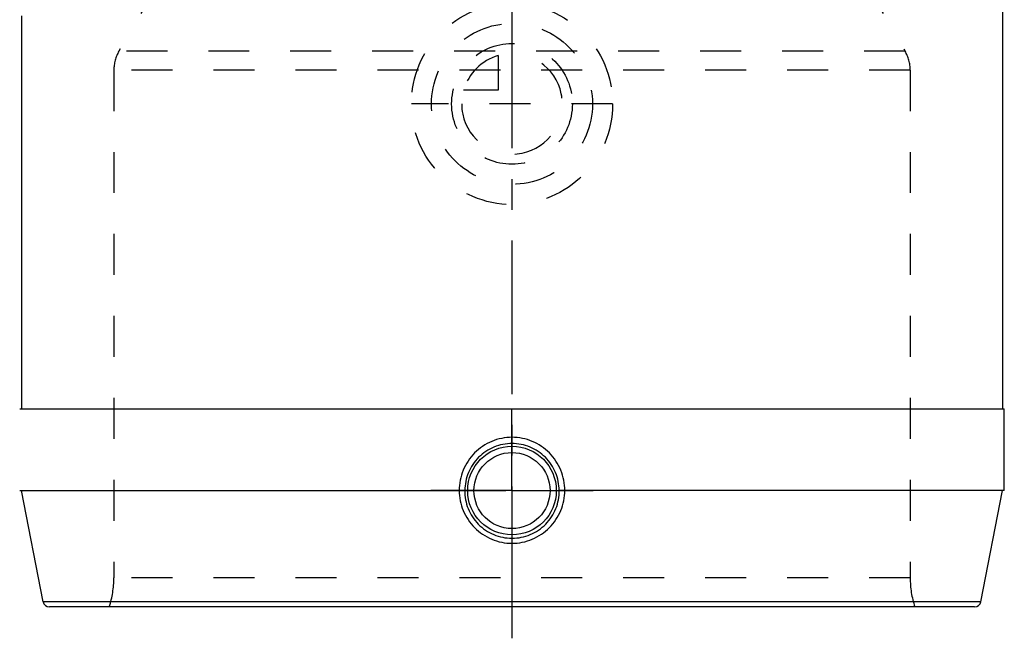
# Model space of a CAD drawing. Header units: millimetres. Extents: x 368 to 627, y 368 to 627.
# Tile 2 of 4: x 471 to 627, y 368 to 466. Entities that reach past the tile are written whole.
import ezdxf

# ---------------------------------------------------------------- set-up
doc = ezdxf.new("R2010")
doc.units = ezdxf.units.MM
doc.header["$LTSCALE"] = 65.185185
doc.linetypes.add('CENTER', pattern=[0.6, 0.375, -0.075, 0.075, -0.075])
doc.linetypes.add('HIDDEN', pattern=[0.2, 0.1, -0.1])
for name, color, linetype in [('ACHSEN_S', 7, 'CONTINUOUS'), ('KOERPER', 7, 'CONTINUOUS'), ('KONST.EL_MIT_GEO', 7, 'CONTINUOUS'), ('KURVEN', 7, 'CONTINUOUS')]:
    doc.layers.add(name, color=color, linetype=linetype)

msp = doc.modelspace()

# ---------------------------------------------------------------- linework, layer by layer
at = {"layer": 'ACHSEN_S', "color": 2, "linetype": 'CENTER'}
msp.add_line((548.85, 548.46), (548.85, 367.85), dxfattribs=at)
at = {"layer": 'KOERPER', "color": 7, "linetype": 'Continuous'}
for p, q in [((626.85, 474.28), (626.85, 404.35)), ((470.85, 466.85), (470.85, 404.35)), ((470.55, 404.35), (627.15, 404.35)), ((627.15, 391.35), (627.15, 404.35))]:
    msp.add_line(p, q, dxfattribs=at)
at = {"layer": 'KOERPER', "color": 2, "linetype": 'CENTER'}
for q in [(548.85, 404.24), (535.96, 391.35), (561.74, 391.35), (548.85, 378.46)]:
    msp.add_line((548.85, 391.35), q, dxfattribs=at)
at = {"layer": 'KONST.EL_MIT_GEO', "color": 8, "linetype": 'HIDDEN'}
for p, q in [((493.05, 472.88), (486.33, 461.24)), ((604.65, 472.88), (611.37, 461.24)), ((611.37, 461.24), (486.33, 461.24)), ((612.18, 458.24), (485.53, 458.24)), ((485.53, 458.24), (485.53, 377.46)), ((612.18, 458.24), (612.18, 377.46)), ((541.35, 391.35), (556.35, 391.35)), ((612.18, 377.46), (485.53, 377.46))]:
    msp.add_line(p, q, dxfattribs=at)
at = {"layer": 'KONST.EL_MIT_GEO', "color": 7, "linetype": 'Continuous'}
for p, q in [((470.55, 391.35), (541.35, 391.35)), ((474.29, 373.66), (470.85, 391.35)), ((627.15, 391.35), (556.35, 391.35)), ((623.41, 373.66), (626.85, 391.35)), ((623.41, 373.66), (474.29, 373.66)), ((622.43, 372.85), (475.27, 372.85))]:
    msp.add_line(p, q, dxfattribs=at)
for radius in [7.05, 6.05]:
    msp.add_circle((548.85, 391.35), radius, dxfattribs=at)
at = {"layer": 'KONST.EL_MIT_GEO', "color": 8, "linetype": 'HIDDEN'}
for centre, radius, start, end in [((491.53, 458.24), 6, 150, 180), ((606.18, 458.24), 6, 0, 30), ((470.53, 377.46), 15, 342.1135, 360), ((627.18, 377.46), 15, 180, 197.8865)]:
    msp.add_arc(centre, radius, start, end, dxfattribs=at)
at = {"layer": 'KONST.EL_MIT_GEO', "color": 7, "linetype": 'Continuous'}
for centre, start, end in [((475.27, 373.85), 191, 270), ((622.43, 373.85), 270, 349)]:
    msp.add_arc(centre, 1, start, end, dxfattribs=at)
for points, knots in [([(548.85, 399.82), (547.75, 399.82), (545.54, 399.38), (542.75, 397.48), (540.89, 394.66), (540.46, 392.45), (540.46, 391.35)], [0, 0, 0, 0, 0.250072, 0.499941, 0.749845, 1, 1, 1, 1]), ([(557.24, 391.35), (557.24, 392.45), (556.81, 394.66), (554.95, 397.48), (552.17, 399.38), (549.95, 399.82), (548.85, 399.82)], [0, 0, 0, 0, 0.250147, 0.500048, 0.749911, 1, 1, 1, 1]), ([(548.85, 398.83), (547.88, 398.83), (545.91, 398.44), (543.41, 396.78), (541.74, 394.29), (541.35, 392.32), (541.35, 391.35)], [0, 0, 0, 0, 0.250159, 0.500016, 0.749863, 1, 1, 1, 1]), ([(556.35, 391.35), (556.35, 392.32), (555.96, 394.29), (554.29, 396.78), (551.79, 398.44), (549.82, 398.83), (548.85, 398.83)], [0, 0, 0, 0, 0.250129, 0.499973, 0.749825, 1, 1, 1, 1]), ([(540.44, 391.35), (540.46, 390.27), (540.9, 388.08), (542.76, 385.3), (545.54, 383.41), (547.75, 382.96), (548.85, 382.96)], [0, 0, 0, 0, 0.247921, 0.497745, 0.748672, 1, 1, 1, 1]), ([(541.34, 391.35), (541.32, 390.38), (541.69, 388.4), (543.35, 385.88), (545.86, 384.17), (547.86, 383.77), (548.85, 383.77)], [0, 0, 0, 0, 0.247207, 0.496959, 0.748207, 1, 1, 1, 1]), ([(548.85, 382.96), (549.95, 382.96), (552.16, 383.41), (554.94, 385.3), (556.8, 388.08), (557.24, 390.27), (557.26, 391.35)], [0, 0, 0, 0, 0.251308, 0.502236, 0.752066, 1, 1, 1, 1]), ([(548.85, 383.77), (549.84, 383.77), (551.84, 384.17), (554.35, 385.88), (556.01, 388.4), (556.38, 390.38), (556.36, 391.35)], [0, 0, 0, 0, 0.251771, 0.503022, 0.752778, 1, 1, 1, 1])]:
    msp.add_open_spline(points, degree=3, knots=knots, dxfattribs=at)
at = {"layer": 'KURVEN', "color": 8, "linetype": 'HIDDEN'}
for p, q in [((548.85, 462.45), (548.85, 452.85)), ((546.65, 460.54), (546.65, 455.05)), ((546.65, 455.05), (541.16, 455.05)), ((564.85, 452.85), (532.85, 452.85))]:
    msp.add_line(p, q, dxfattribs=at)
for radius in [16, 12.8, 9.6]:
    msp.add_circle((548.85, 452.85), radius, dxfattribs=at)
for start, end in [(180, 90), (105.962, 164.038)]:
    msp.add_arc((548.85, 452.85), 8, start, end, dxfattribs=at)

doc.saveas('drawing.dxf')
